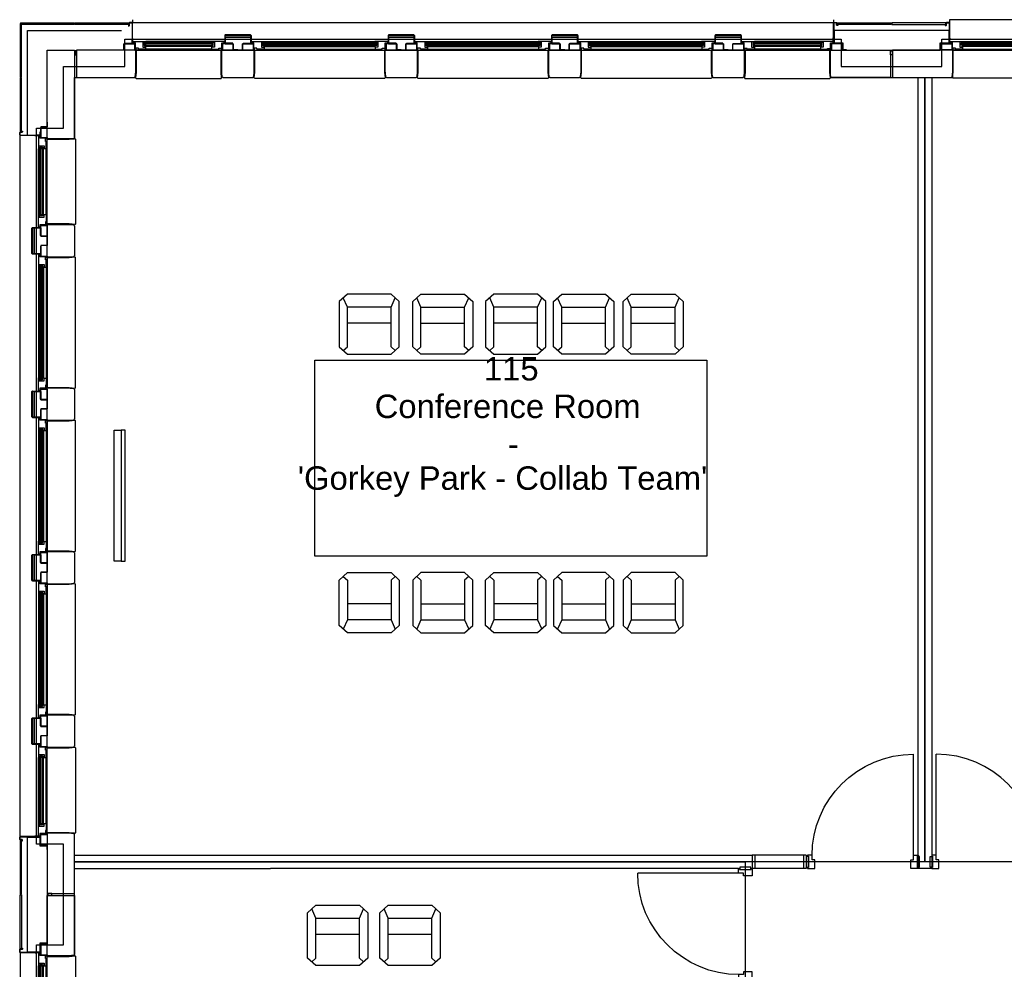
# Model space of a CAD drawing. Header units: millimetres. Extents: x 11314 to 117107, y -3618 to 64487.
# Tile 24 of 36: x 74695 to 83733, y 51711 to 60428. Entities that reach past the tile are written whole.
import ezdxf

# ---------------------------------------------------------------- set-up
doc = ezdxf.new("R2010")
doc.units = ezdxf.units.MM
doc.header["$MEASUREMENT"] = 0
doc.layers.get('0').update_dxf_attribs({"linetype": 'CONTINUOUS'})
for name, color, linetype in [('A-GLAZ', 8, 'CONTINUOUS'), ('A-WALL', 7, 'CONTINUOUS'), ('I-DOOR', 9, 'CONTINUOUS'), ('I-FURN-CONF', 9, 'CONTINUOUS'), ('I-GLAZ', 8, 'CONTINUOUS'), ('I-WALL', 8, 'CONTINUOUS'), ('PDF_Text', 7, 'CONTINUOUS'), ('triGrossAreaLayer', 7, 'CONTINUOUS'), ('triLabelLayer', 7, 'CONTINUOUS'), ('triMeasuredGrossAreaLayer', 7, 'CONTINUOUS'), ('triSpaceLayer', 7, 'CONTINUOUS')]:
    doc.layers.add(name, color=color, linetype=linetype)
doc.styles.add('FDC_ZONE', font='romans.shx', dxfattribs={"height": 500})
doc.styles.add('PDF Helvetica', font='Helvetica.ttf')

# ---------------------------------------------------------------- blocks, each defined once
blk = doc.blocks.new('WINDOW-JAMB')
for p, q in [((-107.3, -58), (-107.3, -63)), ((-107.3, -63), (-18.8, -63)), ((-18.8, -63), (-18.8, -58))]:
    blk.add_line(p, q)
at = {"ltscale": 0.05}
blk.add_lwpolyline([(-155, -1.9), (-114.5, -1.9, -0.414214), (-113, -3.4), (-113, -58.4, 0.414214), (-111.5, -59.9), (-15, -59.9)], format="xyb", dxfattribs=at)
blk.add_lwpolyline([(-111, -58), (-15, -58), (-15, 0), (-111, 0)], close=True)
at = {"flags": 128}
blk.add_lwpolyline([(-30, -69.6), (-30, -79.1), (88, -79.1), (88, -75.1), (61, -75.1), (61, -27.1), (80.4, -27.1), (80.4, -34), (85.8, -34), (85.8, -9.1), (20, -9.1), (20, -17.1), (-8, -17.1), (-8, -69.1), (-30, -69.1)], close=True, dxfattribs=at)
blk.add_lwpolyline([(-15, -14.2), (-15, -3.1, -0.414343), (-12, -0.1), (-11, -0.1, -0.414214), (-8, -3.1), (-8, -14.2, -0.414214), (-11, -17.2), (-12, -17.2, -0.414214)], format="xyb", close=True)
at = {"extrusion": (0, 0, -1)}
blk.add_ellipse((5.3, -0.1), major_axis=(2.6, 23.3), ratio=0.438242, start_param=3.847731, end_param=4.666449, dxfattribs=at)
blk = doc.blocks.new('GL-720')
for p, q in [((247.7, -269.1), (-247.7, -269.1)), ((247.8, -294), (-247.6, -294)), ((-247.5, -320.1), (-247.5, -308.1)), ((245.5, -335.1), (-245.5, -335.1)), ((245.5, -339.1), (-245.5, -339.1)), ((247.5, -320.1), (247.5, -308.1))]:
    blk.add_line(p, q)
blk.add_lwpolyline([(-333, -260), (-333, -59.8), (-339, -5), (-334.5, 0), (334.5, 0), (339, -5), (333, -59.8), (333, -260), (-333, -260)])
for points in [[(-259.5, -326.1), (-259.5, -303.1), (259.5, -303.1), (259.5, -326.1)], [(259.5, -308.1), (259.5, -320.1), (-259.5, -320.1), (-259.5, -308.1)]]:
    blk.add_lwpolyline(points, close=True)
blk.add_blockref('WINDOW-JAMB', (-333, -260))
at = {"extrusion": (0, 0, -1), "zscale": -1}
blk.add_blockref('WINDOW-JAMB', (-333, -260), dxfattribs=at)
blk = doc.blocks.new('GL-1250')
for p, q in [((-509.7, -259.1), (509.7, -259.1)), ((-509.8, -284), (509.6, -284)), ((-509.5, -310.1), (-509.5, -298.1)), ((-507.5, -325.1), (507.5, -325.1)), ((-507.5, -329.1), (507.5, -329.1)), ((509.5, -310.1), (509.5, -298.1))]:
    blk.add_line(p, q)
blk.add_lwpolyline([(595, -250), (595, -49.8), (601, 5), (596.5, 10), (-596.5, 10), (-601, 5), (-595, -49.8), (-595, -250), (595, -250)])
for points in [[(525.2, -316.1), (525.2, -293.1), (-525.2, -293.1), (-525.2, -316.1)], [(-525.2, -298.1), (-525.2, -310.1), (525.2, -310.1), (525.2, -298.1)]]:
    blk.add_lwpolyline(points, close=True)
blk.add_blockref('WINDOW-JAMB', (-595, -250))
at = {"extrusion": (0, 0, -1), "zscale": -1}
blk.add_blockref('WINDOW-JAMB', (-595, -250), dxfattribs=at)
blk = doc.blocks.new('GL-835')
for p, q in [((303.7, -259.1), (-303.7, -259.1)), ((303.8, -284), (-303.6, -284)), ((-303.5, -310.1), (-303.5, -298.1)), ((301.5, -325.1), (-301.5, -325.1)), ((301.5, -329.1), (-301.5, -329.1)), ((303.5, -310.1), (303.5, -298.1))]:
    blk.add_line(p, q)
blk.add_lwpolyline([(-389, -250), (-389, -49.8), (-395, 5), (-390.5, 10), (390.5, 10), (395, 5), (389, -49.8), (389, -250), (-389, -250)])
for points in [[(-315.5, -316.1), (-315.5, -293.1), (315.5, -293.1), (315.5, -316.1)], [(315.5, -298.1), (315.5, -310.1), (-315.5, -310.1), (-315.5, -298.1)]]:
    blk.add_lwpolyline(points, close=True)
blk.add_blockref('WINDOW-JAMB', (-389, -250))
at = {"extrusion": (0, 0, -1), "zscale": -1}
blk.add_blockref('WINDOW-JAMB', (-389, -250), dxfattribs=at)
blk = doc.blocks.new('I-930-125')
blk.add_line((984.5, -57.5), (984.5, -987.5))
for points in [[(20.5, -50), (-1, -50), (-1, 50), (20.5, 50)], [(20.5, -50), (-1, -50), (-1, 50), (20.5, 50)], [(1039, -50), (1017.5, -50), (1017.5, 50), (1039, 50)], [(1039, -50), (1017.5, -50), (1017.5, 50), (1039, 50)]]:
    blk.add_lwpolyline(points, close=True)
for points in [[(11.5, 53.5), (11.5, 62.5), (78.5, 62.5), (78.5, -17.5), (53.5, -17.5), (53.5, -62.5), (11.5, -62.5), (11.5, -53.5), (20.5, -53.5), (20.5, 53.5), (11.5, 53.5)], [(1026.5, 53.5), (1026.5, 62.5), (959.5, 62.5), (959.5, -17.5), (984.5, -17.5), (984.5, -62.5), (1026.5, -62.5), (1026.5, -53.5), (1017.5, -53.5), (1017.5, 53.5), (1026.5, 53.5)]]:
    blk.add_lwpolyline(points)
blk.add_arc((984.4, -56.6), 930.9, 180.05257, 270.00901)
blk = doc.blocks.new('Cisco WPC Adam H.1.0- huidige situatie$0$I-FUR-3$0$CHAIR10')
for p, q in [((-201.2, 266.9), (-275.9, 198.5)), ((-275.9, 198.5), (-275.9, -217.8)), ((-201.2, 147.4), (-238.5, 232.7)), ((201.2, 266.9), (-201.2, 266.9)), ((275.9, 198.5), (201.2, 266.9)), ((201.2, 147.4), (238.5, 232.7)), ((275.9, -217.8), (275.9, 198.5)), ((-201.2, -217.8), (-201.2, 147.4)), ((201.2, 147.4), (-201.2, 147.4)), ((201.2, -217.8), (201.2, 147.4)), ((201.2, 0), (-201.2, 0)), ((-275.9, -217.8), (-201.2, -286.3)), ((-238.5, -252.1), (-201.2, -217.8)), ((201.2, -286.3), (275.9, -217.8)), ((238.5, -252.1), (201.2, -217.8)), ((-201.2, -286.3), (201.2, -286.3))]:
    blk.add_line(p, q)

msp = doc.modelspace()

# ---------------------------------------------------------------- linework, layer by layer
at = {"layer": 'A-GLAZ'}
for p, q in [((75730.6, 60427.9), (75730.6, 60397.9)), ((82159.9, 60397.9), (75735.9, 60397.9)), ((82165.5, 60427.9), (82165.5, 60397.9)), ((83965.4, 60427.9), (83230.5, 60427.9)), ((83230.5, 60427.9), (83230.5, 60397.9)), ((74697.9, 52935.9), (74697.9, 59359.9)), ((74697.9, 51859.9), (74697.9, 49935.4))]:
    msp.add_line(p, q, dxfattribs=at)
at = {"layer": 'A-WALL'}
for p, q in [((74697.9, 60393.3), (74697.9, 59900.4)), ((74699.6, 60394.1), (74712.9, 60380.8)), ((74701.8, 60396.2), (74715.1, 60382.9)), ((74702.5, 60397.9), (75195.4, 60397.9)), ((74712.9, 59900.4), (74712.9, 60380.8)), ((75195.4, 60382.9), (74715.1, 60382.9)), ((75195.4, 60397.9), (75195.4, 60382.9)), ((75200.4, 60382.9), (75200.4, 60397.9)), ((75200.4, 60397.9), (75695.4, 60397.9)), ((75200.4, 60382.9), (75200.4, 60382.9)), ((75695.4, 60382.9), (75200.4, 60382.9)), ((75695.4, 60397.9), (75695.4, 60382.9)), ((75700.4, 60396.9), (75700.4, 60374.8)), ((75702.4, 60374.8), (75702.4, 60396.9)), ((75726.4, 60400.9), (75704.4, 60400.9)), ((75704.4, 60398.9), (75726.4, 60398.9)), ((75728.4, 60396.9), (75728.4, 60218.8)), ((75730.4, 60218.8), (75730.4, 60396.9)), ((74766.4, 59365.4), (74766.4, 60327.9)), ((74766.4, 60327.9), (75630.9, 60327.9)), ((75698.4, 60372.8), (75690.4, 60372.8)), ((75690.4, 60372.8), (75690.4, 60370.8)), ((75690.4, 60370.8), (75698.4, 60370.8)), ((76814.2, 60287.9), (76581.7, 60287.9)), ((76581.7, 60287.9), (76814.2, 60287.9)), ((76581.7, 60285.9), (76814.2, 60285.9)), ((78314.2, 60287.9), (78081.7, 60287.9)), ((78081.7, 60287.9), (78314.2, 60287.9)), ((78081.7, 60285.9), (78314.2, 60285.9)), ((79814.2, 60287.9), (79581.7, 60287.9)), ((79581.7, 60287.9), (79814.2, 60287.9)), ((79581.7, 60285.9), (79814.2, 60285.9)), ((81314.2, 60287.9), (81081.7, 60287.9)), ((81081.7, 60287.9), (81314.2, 60287.9)), ((81081.7, 60285.9), (81314.2, 60285.9)), ((75726.2, 60207.9), (75698.4, 60207.9)), ((75698.4, 60207.9), (75698.4, 60205.9)), ((75698.4, 60205.9), (75748.9, 60205.9)), ((75728.2, 60247.9), (75726.2, 60247.9)), ((75726.2, 60247.9), (75726.2, 60207.9)), ((75728.2, 60207.9), (75728.2, 60247.9)), ((75730.7, 60207.9), (75728.2, 60207.9)), ((75728.4, 60218.8), (75730.4, 60218.8)), ((75731.2, 60255.9), (75730.7, 60255.9)), ((75730.7, 60255.9), (75730.7, 60252.9)), ((75730.7, 60252.9), (75731.2, 60252.9)), ((75731.2, 60247.9), (75730.7, 60247.9)), ((75730.7, 60247.9), (75730.7, 60207.9)), ((75731.2, 60252.9), (75731.2, 60247.9)), ((75732.7, 60207.9), (75732.7, 60254.4)), ((75748.9, 60207.9), (75732.7, 60207.9)), ((75748.9, 60205.9), (75748.9, 60207.9)), ((76576.7, 60212.9), (76561.7, 60212.9)), ((76561.7, 60212.9), (76561.7, 60210.9)), ((76561.7, 60210.9), (76576.7, 60210.9)), ((76577.7, 60283.9), (76577.7, 60213.9)), ((76579.7, 60213.9), (76579.7, 60283.9)), ((76816.2, 60283.9), (76816.2, 60213.9)), ((76816.2, 60213.9), (76816.2, 60283.9)), ((76818.2, 60213.9), (76818.2, 60283.9)), ((76818.2, 60283.9), (76818.2, 60213.9)), ((76834.2, 60212.9), (76819.2, 60212.9)), ((76819.2, 60212.9), (76834.2, 60212.9)), ((76819.2, 60210.9), (76834.2, 60210.9)), ((76834.2, 60210.9), (76819.2, 60210.9)), ((76834.2, 60210.9), (76834.2, 60212.9)), ((76834.2, 60212.9), (76834.2, 60210.9)), ((78076.7, 60212.9), (78061.7, 60212.9)), ((78061.7, 60212.9), (78061.7, 60210.9)), ((78061.7, 60210.9), (78076.7, 60210.9)), ((78077.7, 60283.9), (78077.7, 60213.9)), ((78079.7, 60213.9), (78079.7, 60283.9)), ((78316.2, 60283.9), (78316.2, 60213.9)), ((78316.2, 60213.9), (78316.2, 60283.9)), ((78318.2, 60213.9), (78318.2, 60283.9)), ((78318.2, 60283.9), (78318.2, 60213.9)), ((78334.2, 60212.9), (78319.2, 60212.9)), ((78319.2, 60212.9), (78334.2, 60212.9)), ((78319.2, 60210.9), (78334.2, 60210.9)), ((78334.2, 60210.9), (78319.2, 60210.9)), ((78334.2, 60210.9), (78334.2, 60212.9)), ((78334.2, 60212.9), (78334.2, 60210.9)), ((79576.7, 60212.9), (79561.7, 60212.9)), ((79561.7, 60212.9), (79561.7, 60210.9)), ((79561.7, 60210.9), (79576.7, 60210.9)), ((79577.7, 60283.9), (79577.7, 60213.9)), ((79579.7, 60213.9), (79579.7, 60283.9)), ((79816.2, 60283.9), (79816.2, 60213.9)), ((79816.2, 60213.9), (79816.2, 60283.9)), ((79818.2, 60213.9), (79818.2, 60283.9)), ((79818.2, 60283.9), (79818.2, 60213.9)), ((79834.2, 60212.9), (79819.2, 60212.9)), ((79819.2, 60212.9), (79834.2, 60212.9)), ((79819.2, 60210.9), (79834.2, 60210.9)), ((79834.2, 60210.9), (79819.2, 60210.9)), ((79834.2, 60210.9), (79834.2, 60212.9)), ((79834.2, 60212.9), (79834.2, 60210.9)), ((81076.7, 60212.9), (81061.7, 60212.9)), ((81061.7, 60212.9), (81061.7, 60210.9)), ((81061.7, 60210.9), (81076.7, 60210.9)), ((81077.7, 60283.9), (81077.7, 60213.9)), ((81079.7, 60213.9), (81079.7, 60283.9)), ((81316.2, 60283.9), (81316.2, 60213.9)), ((81316.2, 60213.9), (81316.2, 60283.9)), ((81318.2, 60213.9), (81318.2, 60283.9)), ((81318.2, 60283.9), (81318.2, 60213.9)), ((81334.2, 60212.9), (81319.2, 60212.9)), ((81319.2, 60212.9), (81334.2, 60212.9)), ((81319.2, 60210.9), (81334.2, 60210.9)), ((81334.2, 60210.9), (81319.2, 60210.9)), ((81334.2, 60210.9), (81334.2, 60212.9)), ((81334.2, 60212.9), (81334.2, 60210.9)), ((74947.9, 59332.9), (74947.9, 60147.9)), ((74947.9, 60147.9), (75197.9, 60147.9)), ((75197.9, 60147.9), (75197.9, 59342.9)), ((75217.9, 60141.6), (75197.9, 60141.6)), ((75197.9, 60141.6), (75197.9, 60106.7)), ((75197.9, 60106.7), (75217.9, 60106.7)), ((75759.9, 60147.9), (75217.9, 60147.9)), ((75217.9, 60147.9), (75217.9, 59897.9)), ((75217.9, 60106.7), (75217.9, 60141.6)), ((75759.9, 59947.9), (75759.9, 60147.9)), ((75755, 59902.9), (75759.9, 59947.9)), ((74697.9, 59900.4), (74712.9, 59900.4)), ((74712.9, 59895.4), (74697.9, 59895.4)), ((74697.9, 59895.4), (74697.9, 59400.4)), ((74712.9, 59400.4), (74712.9, 59895.4)), ((75217.9, 59897.9), (75749.9, 59897.9)), ((75749.9, 59897.9), (75755, 59902.9)), ((74694.9, 59369.4), (74694.9, 59391.4)), ((74696.9, 59391.4), (74696.9, 59369.4)), ((74697.9, 59400.4), (74712.9, 59400.4)), ((74698.9, 59395.4), (74716, 59395.4)), ((74716, 59393.4), (74698.9, 59393.4)), ((74718, 59397.4), (74718, 59405.4)), ((74718, 59405.4), (74720, 59405.4)), ((74720, 59405.4), (74720, 59397.4)), ((74882.9, 59369.6), (74882.9, 59397.4)), ((74882.9, 59397.4), (74884.9, 59397.4)), ((74884.9, 59397.4), (74884.9, 59346.9)), ((74698.9, 59367.4), (74872, 59367.4)), ((74872, 59365.4), (74698.9, 59365.4)), ((74834.9, 59364.6), (74834.9, 59365.1)), ((74834.9, 59365.1), (74837.9, 59365.1)), ((74882.9, 59363.1), (74836.4, 59363.1)), ((74837.9, 59365.1), (74837.9, 59364.6)), ((74837.9, 59364.6), (74842.9, 59364.6)), ((74842.9, 59367.6), (74842.9, 59369.6)), ((74842.9, 59369.6), (74882.9, 59369.6)), ((74882.9, 59367.6), (74842.9, 59367.6)), ((74842.9, 59364.6), (74842.9, 59365.1)), ((74842.9, 59365.1), (74882.9, 59365.1)), ((74872, 59367.4), (74872, 59365.4)), ((74882.9, 59365.1), (74882.9, 59367.6)), ((74882.9, 59346.9), (74882.9, 59363.1)), ((74884.9, 59346.9), (74882.9, 59346.9)), ((75147.9, 59332.9), (74947.9, 59332.9)), ((75192.9, 59337.8), (75147.9, 59332.9)), ((75197.9, 59342.9), (75192.9, 59337.8)), ((74807.9, 58281.6), (74807.9, 58514.1)), ((74807.9, 58514.1), (74807.9, 58281.6)), ((74809.9, 58514.1), (74809.9, 58281.6)), ((74811.9, 58518.1), (74881.9, 58518.1)), ((74881.9, 58516.1), (74811.9, 58516.1)), ((74882.9, 58519.1), (74882.9, 58534.1)), ((74882.9, 58534.1), (74884.9, 58534.1)), ((74884.9, 58534.1), (74884.9, 58519.1)), ((74811.9, 58279.6), (74881.9, 58279.6)), ((74881.9, 58279.6), (74811.9, 58279.6)), ((74881.9, 58277.6), (74811.9, 58277.6)), ((74811.9, 58277.6), (74881.9, 58277.6)), ((74882.9, 58261.6), (74882.9, 58276.6)), ((74882.9, 58276.6), (74882.9, 58261.6)), ((74884.9, 58261.6), (74882.9, 58261.6)), ((74882.9, 58261.6), (74884.9, 58261.6)), ((74884.9, 58276.6), (74884.9, 58261.6)), ((74884.9, 58261.6), (74884.9, 58276.6)), ((74882.9, 57019.1), (74882.9, 57034.1)), ((74882.9, 57034.1), (74884.9, 57034.1)), ((74884.9, 57034.1), (74884.9, 57019.1)), ((74807.9, 56781.6), (74807.9, 57014.1)), ((74807.9, 57014.1), (74807.9, 56781.6)), ((74809.9, 57014.1), (74809.9, 56781.6)), ((74811.9, 57018.1), (74881.9, 57018.1)), ((74881.9, 57016.1), (74811.9, 57016.1)), ((74811.9, 56779.6), (74881.9, 56779.6)), ((74881.9, 56779.6), (74811.9, 56779.6)), ((74881.9, 56777.6), (74811.9, 56777.6)), ((74811.9, 56777.6), (74881.9, 56777.6)), ((74882.9, 56761.6), (74882.9, 56776.6)), ((74882.9, 56776.6), (74882.9, 56761.6)), ((74884.9, 56761.6), (74882.9, 56761.6)), ((74882.9, 56761.6), (74884.9, 56761.6)), ((74884.9, 56776.6), (74884.9, 56761.6)), ((74884.9, 56761.6), (74884.9, 56776.6)), ((74807.9, 55281.6), (74807.9, 55514.1)), ((74807.9, 55514.1), (74807.9, 55281.6)), ((74809.9, 55514.1), (74809.9, 55281.6)), ((74811.9, 55518.1), (74881.9, 55518.1)), ((74881.9, 55516.1), (74811.9, 55516.1)), ((74882.9, 55519.1), (74882.9, 55534.1)), ((74882.9, 55534.1), (74884.9, 55534.1)), ((74884.9, 55534.1), (74884.9, 55519.1)), ((74811.9, 55279.6), (74881.9, 55279.6)), ((74881.9, 55279.6), (74811.9, 55279.6)), ((74881.9, 55277.6), (74811.9, 55277.6)), ((74811.9, 55277.6), (74881.9, 55277.6)), ((74882.9, 55261.6), (74882.9, 55276.6)), ((74882.9, 55276.6), (74882.9, 55261.6)), ((74884.9, 55261.6), (74882.9, 55261.6)), ((74882.9, 55261.6), (74884.9, 55261.6)), ((74884.9, 55276.6), (74884.9, 55261.6)), ((74884.9, 55261.6), (74884.9, 55276.6)), ((74807.9, 53781.6), (74807.9, 54014.1)), ((74807.9, 54014.1), (74807.9, 53781.6)), ((74809.9, 54014.1), (74809.9, 53781.6)), ((74811.9, 54018.1), (74881.9, 54018.1)), ((74881.9, 54016.1), (74811.9, 54016.1)), ((74882.9, 54019.1), (74882.9, 54034.1)), ((74882.9, 54034.1), (74884.9, 54034.1)), ((74884.9, 54034.1), (74884.9, 54019.1)), ((74811.9, 53779.6), (74881.9, 53779.6)), ((74881.9, 53779.6), (74811.9, 53779.6)), ((74881.9, 53777.6), (74811.9, 53777.6)), ((74811.9, 53777.6), (74881.9, 53777.6)), ((74882.9, 53761.6), (74882.9, 53776.6)), ((74882.9, 53776.6), (74882.9, 53761.6)), ((74884.9, 53761.6), (74882.9, 53761.6)), ((74882.9, 53761.6), (74884.9, 53761.6)), ((74884.9, 53776.6), (74884.9, 53761.6)), ((74884.9, 53761.6), (74884.9, 53776.6))]:
    msp.add_line(p, q, dxfattribs=at)
at = {"layer": 'A-WALL', "linetype": 'Continuous'}
for p, q in [((75212.9, 60141.6), (75197.9, 60126.7)), ((75204, 60141.6), (75197.9, 60135.5)), ((75197.9, 60140.3), (75217.9, 60120.3)), ((75217.9, 60137.8), (75197.9, 60117.8)), ((75197.9, 60131.5), (75217.9, 60111.5)), ((75217.9, 60129), (75197.9, 60109)), ((75197.9, 60122.6), (75213.9, 60106.7)), ((75197.9, 60113.8), (75205, 60106.7)), ((75217.9, 60120.2), (75204.5, 60106.7)), ((75205.5, 60141.6), (75217.9, 60129.1)), ((75217.9, 60111.3), (75213.3, 60106.7)), ((75214.3, 60141.6), (75217.9, 60138))]:
    msp.add_line(p, q, dxfattribs=at)
at = {"layer": 'A-WALL'}
for points in [[(82164.9, 60215), (82164.9, 60396.9, -0.414213), (82168.9, 60400.9), (82191.4, 60400.9, -0.414214), (82195.4, 60396.9), (82195.4, 60379.8, 0.414214), (82197.4, 60377.8), (82205.1, 60377.8), (82205.1, 60375.8), (82197.4, 60375.8, -0.414214), (82193.4, 60379.8), (82193.4, 60396.9, 0.414214), (82191.4, 60398.9), (82168.9, 60398.9, 0.414213), (82166.9, 60396.9), (82166.9, 60215), (82164.9, 60215)], [(83230.9, 60215), (83230.9, 60396.9, 0.414213), (83226.9, 60400.9), (83204.4, 60400.9, 0.414214), (83200.4, 60396.9), (83200.4, 60379.8, -0.414214), (83198.4, 60377.8), (83190.7, 60377.8), (83190.7, 60375.8), (83198.4, 60375.8, 0.414214), (83202.4, 60379.8), (83202.4, 60396.9, -0.414214), (83204.4, 60398.9), (83226.9, 60398.9, -0.414213), (83228.9, 60396.9), (83228.9, 60215), (83230.9, 60215)], [(74880.8, 52930.9), (74698.9, 52930.9, 0.414213), (74694.9, 52926.9), (74694.9, 52904.4, 0.414214), (74698.9, 52900.4), (74716, 52900.4, -0.414214), (74718, 52898.4), (74718, 52890.7), (74720, 52890.7), (74720, 52898.4, 0.414214), (74716, 52902.4), (74698.9, 52902.4, -0.414214), (74696.9, 52904.4), (74696.9, 52926.9, -0.414213), (74698.9, 52928.9), (74880.8, 52928.9), (74880.8, 52930.9)], [(74880.8, 51864.9), (74698.9, 51864.9, -0.414213), (74694.9, 51868.9), (74694.9, 51891.4, -0.414214), (74698.9, 51895.4), (74716, 51895.4, 0.414214), (74718, 51897.4), (74718, 51905.1), (74720, 51905.1), (74720, 51897.4, -0.414214), (74716, 51893.4), (74698.9, 51893.4, 0.414214), (74696.9, 51891.4), (74696.9, 51868.9, 0.414213), (74698.9, 51866.9), (74880.8, 51866.9), (74880.8, 51864.9)]]:
    msp.add_lwpolyline(points, format="xyb", dxfattribs=at)
for points in [[(82695.4, 60382.9), (82200.4, 60382.9), (82200.4, 60397.9), (82695.4, 60397.9)], [(82700.4, 60382.9), (83195.4, 60382.9), (83195.4, 60397.9), (82700.4, 60397.9)], [(82140.8, 59902.9), (82135.9, 59947.9), (82135.9, 60147.9), (82687.9, 60147.9), (82687.9, 59897.9), (82145.9, 59897.9)], [(82707.9, 60141.6), (82707.9, 60106.7), (82687.9, 60106.7), (82687.9, 60141.6)], [(83255, 59902.9), (83259.9, 59947.9), (83259.9, 60147.9), (82707.9, 60147.9), (82707.9, 59897.9), (83249.9, 59897.9)], [(74712.9, 52400.4), (74712.9, 52895.4), (74697.9, 52895.4), (74697.9, 52400.4)], [(75192.9, 52955), (75147.9, 52959.9), (74947.9, 52959.9), (74947.9, 52407.9), (75197.9, 52407.9), (75197.9, 52949.9)], [(74712.9, 52395.4), (74712.9, 51900.4), (74697.9, 51900.4), (74697.9, 52395.4)], [(75192.9, 51840.8), (75147.9, 51835.9), (74947.9, 51835.9), (74947.9, 52387.9), (75197.9, 52387.9), (75197.9, 51845.9)], [(74954.2, 52387.9), (74989.1, 52387.9), (74989.1, 52407.9), (74954.2, 52407.9)]]:
    msp.add_lwpolyline(points, close=True, dxfattribs=at)
for points in [[(82251.4, 60147.9), (83144.9, 60147.9), (83144.9, 60215.9), (83226.7, 60215.9), (83226.7, 60327.9), (82170.6, 60327.9), (82170.6, 60215.9), (82251.4, 60215.9), (82251.4, 60147.9)], [(76579.7, 60267.9), (76579.7, 60205.9), (76655.9, 60205.9), (76655.9, 60147.9), (76739.9, 60147.9), (76739.9, 60205.9), (76816.2, 60205.9), (76816.2, 60267.9), (76579.7, 60267.9), (76816.2, 60267.9)], [(78079.7, 60267.9), (78079.7, 60205.9), (78155.9, 60205.9), (78155.9, 60147.9), (78239.9, 60147.9), (78239.9, 60205.9), (78316.2, 60205.9), (78316.2, 60267.9), (78079.7, 60267.9), (78316.2, 60267.9)], [(79579.7, 60267.9), (79579.7, 60205.9), (79655.9, 60205.9), (79655.9, 60147.9), (79739.9, 60147.9), (79739.9, 60205.9), (79816.2, 60205.9), (79816.2, 60267.9), (79579.7, 60267.9), (79816.2, 60267.9)], [(81079.7, 60267.9), (81079.7, 60205.9), (81155.9, 60205.9), (81155.9, 60147.9), (81239.9, 60147.9), (81239.9, 60205.9), (81316.2, 60205.9), (81316.2, 60267.9), (81079.7, 60267.9), (81316.2, 60267.9)], [(76547.9, 60147.9), (76547.9, 59957.9), (76548.9, 59937.9), (76551.9, 59907.8), (76562.9, 59897.9), (76832.9, 59897.9), (76843.9, 59907.8), (76847.9, 59947.9), (76847.9, 60147.9), (76547.9, 60147.9)], [(78047.9, 60147.9), (78047.9, 59957.9), (78048.9, 59937.9), (78051.9, 59907.8), (78062.9, 59897.9), (78332.9, 59897.9), (78343.9, 59907.8), (78347.9, 59947.9), (78347.9, 60147.9), (78047.9, 60147.9)], [(79547.9, 60147.9), (79547.9, 59957.9), (79548.9, 59937.9), (79551.9, 59907.8), (79562.9, 59897.9), (79832.9, 59897.9), (79843.9, 59907.8), (79847.9, 59947.9), (79847.9, 60147.9), (79547.9, 60147.9)], [(81047.9, 60147.9), (81047.9, 59957.9), (81048.9, 59937.9), (81051.9, 59907.8), (81062.9, 59897.9), (81332.9, 59897.9), (81343.9, 59907.8), (81347.9, 59947.9), (81347.9, 60147.9), (81047.9, 60147.9)], [(74827.9, 58516.1), (74889.9, 58516.1), (74889.9, 58439.9), (74947.9, 58439.9), (74947.9, 58355.9), (74889.9, 58355.9), (74889.9, 58279.6), (74827.9, 58279.6), (74827.9, 58516.1), (74827.9, 58279.6)], [(74947.9, 58547.9), (75137.9, 58547.9), (75157.9, 58546.9), (75188, 58543.9), (75197.9, 58532.9), (75197.9, 58262.9), (75188, 58251.9), (75147.9, 58247.9), (74947.9, 58247.9), (74947.9, 58547.9)], [(74947.9, 57047.9), (75137.9, 57047.9), (75157.9, 57046.9), (75188, 57043.9), (75197.9, 57032.9), (75197.9, 56762.9), (75188, 56751.9), (75147.9, 56747.9), (74947.9, 56747.9), (74947.9, 57047.9)], [(74827.9, 57016.1), (74889.9, 57016.1), (74889.9, 56939.9), (74947.9, 56939.9), (74947.9, 56855.9), (74889.9, 56855.9), (74889.9, 56779.6), (74827.9, 56779.6), (74827.9, 57016.1), (74827.9, 56779.6)], [(74827.9, 55516.1), (74889.9, 55516.1), (74889.9, 55439.9), (74947.9, 55439.9), (74947.9, 55355.9), (74889.9, 55355.9), (74889.9, 55279.6), (74827.9, 55279.6), (74827.9, 55516.1), (74827.9, 55279.6)], [(74947.9, 55547.9), (75137.9, 55547.9), (75157.9, 55546.9), (75188, 55543.9), (75197.9, 55532.9), (75197.9, 55262.9), (75188, 55251.9), (75147.9, 55247.9), (74947.9, 55247.9), (74947.9, 55547.9)], [(74827.9, 54016.1), (74889.9, 54016.1), (74889.9, 53939.9), (74947.9, 53939.9), (74947.9, 53855.9), (74889.9, 53855.9), (74889.9, 53779.6), (74827.9, 53779.6), (74827.9, 54016.1), (74827.9, 53779.6)], [(74947.9, 54047.9), (75137.9, 54047.9), (75157.9, 54046.9), (75188, 54043.9), (75197.9, 54032.9), (75197.9, 53762.9), (75188, 53751.9), (75147.9, 53747.9), (74947.9, 53747.9), (74947.9, 54047.9)], [(74947.9, 52844.4), (74947.9, 51950.9), (74879.9, 51950.9), (74879.9, 51869.1), (74767.9, 51869.1), (74767.9, 52925.2), (74879.9, 52925.2), (74879.9, 52844.4), (74947.9, 52844.4)]]:
    msp.add_lwpolyline(points, dxfattribs=at)
for points in [[(82164.2, 60260.9), (82164.7, 60260.9), (82164.7, 60257.9), (82164.2, 60257.9), (82164.2, 60252.9), (82164.7, 60252.9), (82164.7, 60212.9), (82167.2, 60212.9), (82167.2, 60252.9), (82169.2, 60252.9), (82169.2, 60212.9), (82169.2, 60212.9), (82169.2, 60210.9), (82146.7, 60210.9), (82146.7, 60212.9), (82162.7, 60212.9), (82162.7, 60259.4, -0.414214)], [(83231.7, 60260.9), (83231.2, 60260.9), (83231.2, 60257.9), (83231.7, 60257.9), (83231.7, 60252.9), (83231.2, 60252.9), (83231.2, 60212.9), (83228.7, 60212.9), (83228.7, 60252.9), (83226.7, 60252.9), (83226.7, 60212.9), (83226.7, 60212.9), (83226.7, 60210.9), (83249.2, 60210.9), (83249.2, 60212.9), (83233.2, 60212.9), (83233.2, 60259.4, 0.414214)], [(74834.9, 52931.6), (74834.9, 52931.1), (74837.9, 52931.1), (74837.9, 52931.6), (74842.9, 52931.6), (74842.9, 52931.1), (74882.9, 52931.1), (74882.9, 52928.6), (74842.9, 52928.6), (74842.9, 52926.6), (74882.9, 52926.6), (74882.9, 52926.6), (74884.9, 52926.6), (74884.9, 52949.1), (74882.9, 52949.1), (74882.9, 52933.1), (74836.4, 52933.1, 0.414214)], [(74834.9, 51864.1), (74834.9, 51864.6), (74837.9, 51864.6), (74837.9, 51864.1), (74842.9, 51864.1), (74842.9, 51864.6), (74882.9, 51864.6), (74882.9, 51867.1), (74842.9, 51867.1), (74842.9, 51869.1), (74882.9, 51869.1), (74882.9, 51869.1), (74884.9, 51869.1), (74884.9, 51846.6), (74882.9, 51846.6), (74882.9, 51862.6), (74836.4, 51862.6, -0.414214)]]:
    msp.add_lwpolyline(points, format="xyb", close=True, dxfattribs=at)
for centre, radius, start, end in [((74698.9, 60393.3), 1, 44.99414, 180), ((74702.5, 60396.9), 1, 90, 225.00106), ((75698.4, 60374.8), 2, 270, 0), ((75698.4, 60374.8), 4, 270, 360), ((75704.4, 60396.9), 4, 89.99993, 180), ((75704.4, 60396.9), 2, 89.99993, 180), ((75726.4, 60396.9), 4, 0, 89.99993), ((75726.4, 60396.9), 2, 360, 89.99993), ((76581.7, 60283.9), 4, 90.00007, 180), ((76581.7, 60283.9), 2, 90.00007, 180), ((76814.2, 60283.9), 4, 0, 89.99993), ((76814.2, 60283.9), 4, 0, 89.99993), ((76814.2, 60283.9), 2, 0, 89.99993), ((76814.2, 60283.9), 2, 0, 89.99993), ((78081.7, 60283.9), 4, 90.00007, 180), ((78081.7, 60283.9), 2, 90.00007, 180), ((78314.2, 60283.9), 4, 0, 89.99993), ((78314.2, 60283.9), 4, 0, 89.99993), ((78314.2, 60283.9), 2, 0, 89.99993), ((78314.2, 60283.9), 2, 0, 89.99993), ((79581.7, 60283.9), 4, 90.00007, 180), ((79581.7, 60283.9), 2, 90.00007, 180), ((79814.2, 60283.9), 4, 0, 89.99993), ((79814.2, 60283.9), 4, 0, 89.99993), ((79814.2, 60283.9), 2, 0, 89.99993), ((79814.2, 60283.9), 2, 0, 89.99993), ((81081.7, 60283.9), 4, 90.00007, 180), ((81081.7, 60283.9), 2, 90.00007, 180), ((81314.2, 60283.9), 4, 0, 89.99993), ((81314.2, 60283.9), 4, 0, 89.99993), ((81314.2, 60283.9), 2, 0, 89.99993), ((81314.2, 60283.9), 2, 0, 89.99993), ((75731.2, 60254.4), 1.5, 0, 90), ((76576.7, 60213.9), 1, 270, 0.00001), ((76576.7, 60213.9), 3, 270, 0.00001), ((76819.2, 60213.9), 3, 179.99999, 270), ((76819.2, 60213.9), 3, 179.99999, 270), ((76819.2, 60213.9), 1, 179.99999, 270), ((76819.2, 60213.9), 1, 179.99999, 270), ((78076.7, 60213.9), 1, 270, 0.00001), ((78076.7, 60213.9), 3, 270, 0.00001), ((78319.2, 60213.9), 3, 179.99999, 270), ((78319.2, 60213.9), 3, 179.99999, 270), ((78319.2, 60213.9), 1, 179.99999, 270), ((78319.2, 60213.9), 1, 179.99999, 270), ((79576.7, 60213.9), 1, 270, 0.00001), ((79576.7, 60213.9), 3, 270, 0.00001), ((79819.2, 60213.9), 3, 179.99999, 270), ((79819.2, 60213.9), 3, 179.99999, 270), ((79819.2, 60213.9), 1, 179.99999, 270), ((79819.2, 60213.9), 1, 179.99999, 270), ((81076.7, 60213.9), 1, 270, 0.00001), ((81076.7, 60213.9), 3, 270, 0.00001), ((81319.2, 60213.9), 3, 179.99999, 270), ((81319.2, 60213.9), 3, 179.99999, 270), ((81319.2, 60213.9), 1, 179.99999, 270), ((81319.2, 60213.9), 1, 179.99999, 270), ((74698.9, 59391.4), 4, 90.00002, 180.00009), ((74698.9, 59391.4), 2, 90.00002, 180.00009), ((74716, 59397.4), 2, 270.00002, 0.00002), ((74716, 59397.4), 4, 270.00002, 0.00002), ((74698.9, 59369.4), 4, 180.00009, 270.00002), ((74698.9, 59369.4), 2, 180.00009, 270.00002), ((74836.4, 59364.6), 1.5, 180.00002, 270.00002), ((74811.9, 58514.1), 4, 90, 179.99993), ((74811.9, 58514.1), 2, 90, 179.99993), ((74881.9, 58519.1), 1, 269.99999, 0), ((74881.9, 58519.1), 3, 269.99999, 0), ((74811.9, 58281.6), 4, 180.00007, 270), ((74811.9, 58281.6), 4, 180.00007, 270), ((74811.9, 58281.6), 2, 180.00007, 270), ((74811.9, 58281.6), 2, 180.00007, 270), ((74881.9, 58276.6), 3, 0, 90.00001), ((74881.9, 58276.6), 3, 0, 90.00001), ((74881.9, 58276.6), 1, 0, 90.00001), ((74881.9, 58276.6), 1, 0, 90.00001), ((74811.9, 57014.1), 4, 90, 179.99993), ((74811.9, 57014.1), 2, 90, 179.99993), ((74881.9, 57019.1), 1, 269.99999, 0), ((74881.9, 57019.1), 3, 269.99999, 0), ((74811.9, 56781.6), 4, 180.00007, 270), ((74811.9, 56781.6), 4, 180.00007, 270), ((74811.9, 56781.6), 2, 180.00007, 270), ((74811.9, 56781.6), 2, 180.00007, 270), ((74881.9, 56776.6), 3, 0, 90.00001), ((74881.9, 56776.6), 3, 0, 90.00001), ((74881.9, 56776.6), 1, 0, 90.00001), ((74881.9, 56776.6), 1, 0, 90.00001), ((74811.9, 55514.1), 4, 90, 179.99993), ((74811.9, 55514.1), 2, 90, 179.99993), ((74881.9, 55519.1), 1, 269.99999, 0), ((74881.9, 55519.1), 3, 269.99999, 0), ((74811.9, 55281.6), 4, 180.00007, 270), ((74811.9, 55281.6), 4, 180.00007, 270), ((74811.9, 55281.6), 2, 180.00007, 270), ((74811.9, 55281.6), 2, 180.00007, 270), ((74881.9, 55276.6), 3, 0, 90.00001), ((74881.9, 55276.6), 3, 0, 90.00001), ((74881.9, 55276.6), 1, 0, 90.00001), ((74881.9, 55276.6), 1, 0, 90.00001), ((74811.9, 54014.1), 4, 90, 179.99993), ((74811.9, 54014.1), 2, 90, 179.99993), ((74881.9, 54019.1), 1, 269.99999, 0), ((74881.9, 54019.1), 3, 269.99999, 0), ((74811.9, 53781.6), 4, 180.00007, 270), ((74811.9, 53781.6), 4, 180.00007, 270), ((74811.9, 53781.6), 2, 180.00007, 270), ((74811.9, 53781.6), 2, 180.00007, 270), ((74881.9, 53776.6), 3, 0, 90.00001), ((74881.9, 53776.6), 3, 0, 90.00001), ((74881.9, 53776.6), 1, 0, 90.00001), ((74881.9, 53776.6), 1, 0, 90.00001)]:
    msp.add_arc(centre, radius, start, end, dxfattribs=at)
at = {"layer": 'I-FURN-CONF'}
msp.add_lwpolyline([(77403.7, 57302.6), (81003.7, 57302.6), (81003.7, 55502.6), (77403.7, 55502.6)], close=True, dxfattribs=at)
msp.add_lwpolyline([(75625, 55458.9), (75663.1, 55458.9), (75663.1, 56658.9), (75625, 56658.9), (75625, 55458.9), (75563.1, 55458.9), (75563.1, 56658.9), (75625, 56658.9)], dxfattribs=at)
at = {"layer": 'I-GLAZ'}
for p, q in [((81913.8, 52760.4), (81417.9, 52760.4)), ((81442.9, 52760.4), (81442.9, 52635.4)), ((81888.8, 52697.9), (81442.9, 52697.9)), ((81888.8, 52760.4), (81888.8, 52635.4)), ((81913.8, 52760.4), (81913.8, 52635.4)), ((81913.8, 52635.4), (81417.9, 52635.4))]:
    msp.add_line(p, q, dxfattribs=at)
at = {"layer": 'I-WALL'}
for p, q in [((75197.9, 52760.4), (81417.9, 52760.4)), ((75197.9, 52635.4), (75197.9, 52760.4)), ((81417.9, 52760.4), (81417.9, 52635.4)), ((75197.9, 52635.4), (76997.9, 52635.4)), ((81292.9, 52635.4), (76997.9, 52635.4))]:
    msp.add_line(p, q, dxfattribs=at)
msp.add_lwpolyline([(82941.3, 59897.9), (82941.3, 59897.9), (83066.3, 59897.9), (83066.3, 59897.9), (83066.3, 52760.4), (83066.3, 52760.4), (83066.3, 52635.4), (82941.3, 52635.4), (82941.3, 52760.4), (82941.3, 52760.4)], close=True, dxfattribs=at)
at = {"layer": 'triGrossAreaLayer'}
msp.add_lwpolyline([(74848.3, 37859.5), (74848.3, 44433.3), (75097.5, 44433.3), (75097.5, 45097.7), (81947.6, 45097.7), (81947.6, 48633.1), (75098.3, 48633.1), (75098.3, 49862.6), (74848.3, 49862.6), (74848.3, 51935.8), (75098.3, 51935.8), (75098.3, 52859.8), (74848.3, 52859.8), (74848.3, 59432.8), (75098.3, 59432.8), (75098.3, 59998), (75660.3, 59998), (75660.3, 60248), (82235.7, 60248), (82235.7, 59998), (83004, 59998), (83159.6, 59998), (83159.6, 60249.6), (84035.9, 60249.6)], dxfattribs=at)
at = {"layer": 'triMeasuredGrossAreaLayer'}
msp.add_lwpolyline([(74948.3, 37959.5), (74948.3, 44333.3), (75197.5, 44333.3), (75197.5, 44997.7), (82047.6, 44997.7), (82047.6, 48733.1), (75198.3, 48733.1), (75198.3, 49962.6), (74948.3, 49962.6), (74948.3, 51835.8), (75198.3, 51835.8), (75198.3, 52959.8), (74948.3, 52959.8), (74948.3, 59332.8), (75198.3, 59332.8), (75198.3, 59898), (75760.3, 59898), (75760.3, 60148), (82135.7, 60148), (82135.7, 59898), (83004, 59898), (83259.6, 59898), (83259.6, 60149.6), (83935.9, 60149.6)], dxfattribs=at)
at = {"layer": 'triSpaceLayer'}
for points in [[(75198.3, 52697.9), (75198.3, 52959.8), (74948.3, 52959.8), (74948.3, 59332.8), (75198.3, 59332.8), (75198.3, 59898), (75760.3, 59898), (75760.3, 60148), (82135.7, 60148), (82135.7, 59898), (83004, 59898), (83004, 52697.9), (75198.3, 52697.9)], [(83004, 59898), (83259.6, 59898), (83259.6, 60149.6), (83935.9, 60149.6), (83935.9, 59898), (86243.3, 59898), (86243.3, 59917.8), (92017.8, 59917.8), (92017.8, 52697.9), (83004, 52697.9), (83004, 59898)], [(75198.3, 48733.1), (75198.3, 49962.6), (74948.3, 49962.6), (74948.3, 51835.8), (75198.3, 51835.8), (75198.3, 52697.9), (81355.4, 52697.9), (81355.4, 48733.1), (75198.3, 48733.1)]]:
    msp.add_lwpolyline(points, close=True, dxfattribs=at)

# ---------------------------------------------------------------- block references
at = {"layer": 'A-GLAZ', "xscale": -1, "rotation": 180}
for name, p in [('GL-835', (76153.9, 59897.9)), ('GL-1250', (77447.9, 59897.9)), ('GL-1250', (78947.9, 59897.9)), ('GL-1250', (80447.9, 59897.9)), ('GL-835', (81741.9, 59897.8))]:
    msp.add_blockref(name, p, dxfattribs=at)
at = {"layer": 'A-GLAZ'}
for name, p, rotation in [('GL-720', (83597.9, 59889.7), 180), ('GL-835', (75197.9, 58941.9), 270), ('GL-1250', (75197.9, 57647.9), 270), ('GL-1250', (75197.9, 56147.9), 270), ('GL-1250', (75197.9, 54647.9), 270), ('GL-835', (75198, 53353.9), 270), ('GL-835', (75197.9, 51440.4), 270)]:
    msp.add_blockref(name, p, dxfattribs=dict(at, rotation=rotation))
at = {"layer": 'I-DOOR', "xscale": -1}
for p, rotation in [((81914.8, 52697.9), 180), ((81355.4, 51608.9), 270)]:
    msp.add_blockref('I-930-125', p, dxfattribs=dict(at, rotation=rotation))
at = {"layer": 'I-DOOR', "rotation": 180}
msp.add_blockref('I-930-125', (84092.8, 52697.9), dxfattribs=at)
at = {"layer": 'I-FURN-CONF'}
for p in [(77903.7, 57642.8), (79248, 57642.8)]:
    msp.add_blockref('Cisco WPC Adam H.1.0- huidige situatie$0$I-FUR-3$0$CHAIR10', p, dxfattribs=at)
at = {"layer": 'I-FURN-CONF', "xscale": -1}
msp.add_blockref('Cisco WPC Adam H.1.0- huidige situatie$0$I-FUR-3$0$CHAIR10', (78578.1, 57642.8), dxfattribs=at)
at = {"layer": 'I-FURN-CONF', "xscale": -1, "zscale": -1}
for p in [(79871.4, 57642.8), (80510, 57642.8), (77613.8, 52032.7), (78277.7, 52032.7)]:
    msp.add_blockref('Cisco WPC Adam H.1.0- huidige situatie$0$I-FUR-3$0$CHAIR10', p, dxfattribs=at)
at = {"layer": 'I-FURN-CONF', "xscale": -1, "rotation": 180}
for p in [(77903.7, 55066.2), (79248, 55066.2)]:
    msp.add_blockref('Cisco WPC Adam H.1.0- huidige situatie$0$I-FUR-3$0$CHAIR10', p, dxfattribs=at)
at = {"layer": 'I-FURN-CONF', "rotation": 180}
msp.add_blockref('Cisco WPC Adam H.1.0- huidige situatie$0$I-FUR-3$0$CHAIR10', (78578.1, 55066.2), dxfattribs=at)
at = {"layer": 'I-FURN-CONF', "zscale": -1, "rotation": 180}
for p in [(79871.4, 55066.2), (80510, 55066.2)]:
    msp.add_blockref('Cisco WPC Adam H.1.0- huidige situatie$0$I-FUR-3$0$CHAIR10', p, dxfattribs=at)

# ---------------------------------------------------------------- texts
at = {"layer": 'PDF_Text', "attachment_point": 4, "style": 'PDF Helvetica'}
for s, insert, char_height in [('115', (78956.6, 57222.4), 215.33), ('Conference Room', (77953.6, 56877.6), 215.328), ('-', (79177.2, 56532.7), 215.3), ("'Gorkey Park - Collab Team'", (77247.9, 56187.8), 215.328)]:
    msp.add_mtext(s, dxfattribs=dict(at, insert=insert, char_height=char_height))
at = {"layer": 'triLabelLayer', "color": 7, "insert": (78976.1, 56422.9), "char_height": 500, "attachment_point": 5, "style": 'FDC_ZONE'}
msp.add_mtext('{\\fSansSerif;\\H0.01;}', dxfattribs=at)

doc.saveas('drawing.dxf')
